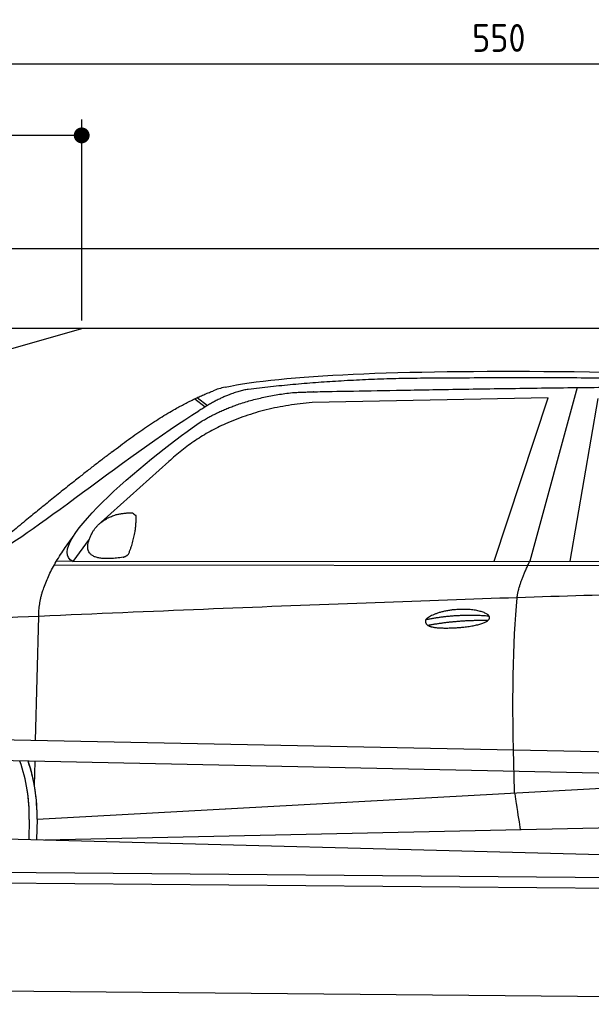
# Model space of a CAD drawing. Header units: millimetres. Extents: x -411 to 6777, y 0 to 6077.
# Tile 4 of 6: x 1744 to 3183, y 3600 to 6077. Entities that reach past the tile are written whole.
import ezdxf

# ---------------------------------------------------------------- set-up
doc = ezdxf.new("R2010")
doc.units = ezdxf.units.MM
doc.layers.add('4', color=3, linetype='Continuous')
for name, color, linetype, lineweight in [('car', 10, 'Continuous', 25), ('Freiraum', 7, 'Continuous', 25), ('Plattform', 7, 'Continuous', 25)]:
    doc.layers.add(name, color=color, linetype=linetype, lineweight=lineweight)
doc.styles.get("Standard").update_dxf_attribs({"font": 'ISOCP.SHX'})
doc.dimstyles.new('GEN-ISO', dxfattribs={"dimscale": 20, "dimtxt": 3.5, "dimasz": 2, "dimexe": 2, "dimexo": 1, "dimgap": 1.5, "dimtad": 1, "dimdec": 1, "dimlfac": 0.1, "dimdsep": 46, "dimtxsty": 'STANDARD', "dimblk": 'PUNKT', "dimcen": 2, "dimclrd": 256, "dimclre": 256, "dimclrt": 2, "dimadec": 0, "dimazin": 0, "dimtp": 0.1, "dimtm": 0.1, "dimtfac": 0.71, "dimtdec": 1, "dimtmove": 2, "dimatfit": 3, "dimldrblk": 'PUNKT', "dimfxl": 2, "dimtolj": 1, "dimarcsym": 0})

# ---------------------------------------------------------------- blocks, each defined once
blk = doc.blocks.new('PUNKT')
at = {"layer": '4', "color": 0, "linetype": 'ByBlock'}
blk.add_line((-0.5, 0), (-1, 0), dxfattribs=at)
at = {"layer": '4', "color": 0, "linetype": 'ByBlock', "const_width": 0.5}
blk.add_lwpolyline([(-0.25, 0, 1), (0.25, 0, 1)], format="xyb", close=True, dxfattribs=at)
blk = doc.blocks.new('*D117')
at = {"layer": '4', "lineweight": -2, "transparency": 16777216}
for p, q in [((200, 5270.9), (200, 6005.8)), ((5700, 5470.9), (5700, 6005.8)), ((240, 5965.8), (5660, 5965.8))]:
    blk.add_line(p, q, dxfattribs=at)
at = {"layer": 'Defpoints', "color": 0, "transparency": 16777216}
for p in [(5700, 5965.8), (5700, 5450.9), (200, 5250.9)]:
    blk.add_point(p, dxfattribs=at)
at = {"layer": '4', "lineweight": -2, "transparency": 16777216, "xscale": 40, "yscale": 40, "zscale": 40, "rotation": 180}
blk.add_blockref('PUNKT', (200, 5965.8), dxfattribs=at)
at = {"layer": '4', "lineweight": -2, "transparency": 16777216, "xscale": 40, "yscale": 40, "zscale": 40}
blk.add_blockref('PUNKT', (5700, 5965.8), dxfattribs=at)
at = {"layer": '4', "color": 2, "transparency": 16777216, "insert": (2950, 6030.8), "char_height": 70, "attachment_point": 5}
blk.add_mtext('550', dxfattribs=at)
blk = doc.blocks.new('Car')
at = {"layer": 'car'}
for p, q in [((3100, 5180.1), (2984.7, 4742.2)), ((3026.9, 5153.7), (2433.2, 5136.4)), ((2894.7, 4741.3), (3026.9, 5153.7)), ((3086.4, 4743.1), (3153.4, 5153)), ((2137.9, 5143.1), (2164, 5122.8)), ((2143.7, 5145.9), (2169.3, 5126)), ((2073.7, 4984.5), (1904.4, 4830.5)), ((1875.1, 4787.1), (1834.5, 4731)), ((1834.5, 4731), (4486.3, 4756.7)), ((1787.6, 4721.7), (4430.8, 4742.7)), ((1834.5, 4731), (1793.3, 4731.7)), ((1744.5, 4279.5), (1749.8, 4592)), ((1742.6, 4166.5), (1743.6, 4227.1)), ((1742.6, 4166.5), (1743.6, 4227.1)), ((1749.9, 4081.9), (3618.8, 4201.2)), ((1749.9, 4081.9), (2773.4, 4147.2)), ((1769.7, 4030), (3655.1, 4088.6)), ((1730.2, 4081.1), (1729.4, 4030.7)), ((1749.9, 4081.9), (1749.1, 4030.4)), ((1671.2, 4031.7), (3720.2, 3997))]:
    blk.add_line(p, q, dxfattribs=at)
for centre, radius, start, end in [((2252.2, 5002.8), 174.5, 102.8736, 113.54), ((1325.5, 4087.7), 404.8, 359.0666, 20.2174), ((1325.7, 4087.9), 424.2, 359.1908, 19.1882), ((1325.7, 4087.9), 424.2, 10.6728, 19.1882), ((1325.7, 4087.9), 404.6, 359.0315, 10.2025), ((1325.7, 4087.9), 424.2, 359.1908, 9.6942)]:
    blk.add_arc(centre, radius, start, end, dxfattribs=at)
for points, degree in [([(2213.3, 5172.9), (2500.4, 5237.1), (3385.5, 5232), (4558, 5179.4)], 3), ([(3708.1, 5194.3), (3359.7, 5210.5), (2743.8, 5200.2)], 2), ([(2743.8, 5200.2), (2501, 5197.8), (2271.9, 5167.9)], 2), ([(1930.6, 5007.4), (2070.7, 5119), (2182.5, 5162.8)], 2), ([(2271.9, 5167.9), (2215.7, 5158.4), (2147.7, 5112.4)], 2), ([(2154.3, 5085.8), (2247.6, 5144.3), (2383, 5160.7)], 2), ([(2433.2, 5136.4), (2209.3, 5115), (2073.7, 4984.5)], 2), ([(1634.6, 4753.7), (1670.3, 4750.2), (1970.3, 5001.8), (2147.7, 5112.4)], 3), ([(1834.5, 4731), (1751.1, 4770.3), (2042.9, 5009.3), (2154.3, 5085.8)], 3), ([(1930.6, 5007.4), (1850, 4946.2), (1748.4, 4861.8), (1620.1, 4755.4), (1626, 4753.6)], 4), ([(1942, 4849.7), (1970.7, 4855.7), (1983.6, 4854.6)], 2), ([(1983.6, 4854.6), (1989.7, 4848.6), (1992.1, 4848.5)], 2), ([(1883.2, 4804.8), (1899.4, 4835.2), (1942, 4849.7)], 2), ([(1974.2, 4750.4), (1995.1, 4803.6), (1992.1, 4848.5)], 2), ([(1749.8, 4592), (1746.6, 4675.6), (1834.5, 4793.7)], 2), ([(1960.8, 4742.6), (1838.7, 4722.8), (1883.2, 4804.8)], 2), ([(1960.8, 4742.6), (1966.8, 4744.4), (1974.2, 4750.4)], 2), ([(2953.6, 4650), (2956.4, 4681), (2984.7, 4742.2)], 2), ([(4705.6, 4687), (3828.9, 4707.4), (1396.9, 4572.9)], 2), ([(2724, 4592.6), (2799.4, 4609.5), (2882.9, 4603.7)], 2), ([(2729.1, 4578.7), (2803.1, 4593.3), (2881, 4592.6)], 2)]:
    blk.add_open_spline(points, degree=degree, dxfattribs=at)
for points, degree, knots in [([(2383, 5160.7), (2409.6, 5163), (2549, 5166.1), (3570.2, 5195.6), (4190.5, 5194.9), (4647.5, 5026.4), (4625.3, 4852.6)], 4, [0.0821318, 0.0821318, 0.0821318, 0.0821318, 0.0821318, 0.258851, 0.508851, 1, 1, 1, 1, 1]), ([(2951.9, 4158.6), (2951.3, 4172.2), (2950.7, 4185.6), (2950.2, 4198.7), (2942.9, 4388.5), (2944, 4539), (2953.6, 4650)], 3, [0, 0, 0, 0, 0.064923, 0.064923, 0.064923, 1, 1, 1, 1]), ([(2724, 4592.6), (2728.2, 4597.7), (2749.2, 4614), (2831.9, 4634.1), (2947.2, 4598), (2838.6, 4569.4), (2753.8, 4570.1), (2719.4, 4573.6), (2724, 4592.6)], 5, [0, 0, 0, 0, 0, 0, 0.300106, 0.500106, 0.700106, 1, 1, 1, 1, 1, 1]), ([(2951.9, 4158.6), (2952.6, 4154), (2953.3, 4149.5), (2954, 4145.1), (2954.6, 4141.1), (2955.2, 4137.2), (2955.8, 4133.5), (2960.6, 4103.4), (2964.4, 4081.3), (2967, 4067.3)], 3, [-0.000011, -0.000011, -0.000011, -0.000011, 0.107576, 0.107576, 0.107576, 0.206414, 0.206414, 0.206414, 1, 1, 1, 1])]:
    blk.add_open_spline(points, degree=degree, knots=knots, dxfattribs=at)
blk = doc.blocks.new('_Dot')
at = {"color": 0, "linetype": 'ByBlock', "lineweight": -2}
blk.add_line((-0.5, 0), (-1, 0), dxfattribs=at)
at = {"color": 0, "linetype": 'ByBlock', "const_width": 0.5}
blk.add_lwpolyline([(-0.25, 0, 1), (0.25, 0, 1)], format="xyb", close=True, dxfattribs=at)
blk = doc.blocks.new('*D123')
at = {"layer": '4', "lineweight": -2, "transparency": 16777216}
for p, q in [((200, 5270.9), (200, 5825.7)), ((1899.7, 5320), (1899.7, 5825.7)), ((1859.7, 5785.7), (240, 5785.7))]:
    blk.add_line(p, q, dxfattribs=at)
at = {"layer": 'Defpoints', "color": 0, "transparency": 16777216}
for p in [(200, 5785.7), (1899.7, 5300), (200, 5250.9)]:
    blk.add_point(p, dxfattribs=at)
at = {"layer": '4', "lineweight": -2, "transparency": 16777216, "xscale": 40, "yscale": 40, "zscale": 40, "rotation": 180}
blk.add_blockref('_Dot', (200, 5785.7), dxfattribs=at)
at = {"layer": '4', "lineweight": -2, "transparency": 16777216, "xscale": 40, "yscale": 40, "zscale": 40}
blk.add_blockref('_Dot', (1899.7, 5785.7), dxfattribs=at)
at = {"layer": '4', "color": 2, "transparency": 16777216, "insert": (1049.8, 5850.7), "char_height": 70, "attachment_point": 5}
blk.add_mtext('170', dxfattribs=at)
blk = doc.blocks.new('Plattform OG 6200 550')
at = {"layer": 'Plattform'}
for p, q in [((5482.3, 4189.6), (348.5, 4292)), ((5481.2, 4133.6), (347.5, 4241)), ((440.2, 3943.6), (5395, 3900.4)), ((446, 3916.5), (5394.8, 3873.4)), ((5437.5, 3600), (372.6, 3644.2))]:
    blk.add_line(p, q, dxfattribs=at)
blk = doc.blocks.new('Gebäude_335_GT175')
for p, q in [((5900, 5500), (0, 5500)), ((5700, 5300), (200, 5300))]:
    blk.add_line(p, q)
at = {"layer": 'Freiraum'}
blk.add_lwpolyline([(200, 5050), (350, 5050), (350, 4900), (499.8, 4900), (1900, 5300)], dxfattribs=at)

msp = doc.modelspace()

# ---------------------------------------------------------------- block references
msp.add_blockref('Gebäude_335_GT175', (0, 0))
at = {"layer": 'car', "rotation": 359.4752422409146}
msp.add_blockref('Car', (0, 0), dxfattribs=at)
at = {"layer": 'Plattform'}
msp.add_blockref('Plattform OG 6200 550', (0, 0), dxfattribs=at)

# ---------------------------------------------------------------- dimensions: what is measured, and where the dimension line sits
at = {"layer": '4'}
for base, p1, p2, override, picture, middle in [((5700, 5965.8), (200, 5250.88), (5700, 5450.88), {"dimtdec": 3, "dimtolj": 0}, '*D117', (2950, 6030.8)), ((200, 5785.7), (1899.68, 5300), (200, 5250.88), {"dimblk1": 'Dot', "dimblk2": 'Dot', "dimsah": 1, "dimtdec": 3, "dimtolj": 0}, '*D123', (1049.84, 5850.7))]:
    dim = msp.add_linear_dim(base=base, p1=p1, p2=p2, dimstyle='GEN-ISO', override=override, dxfattribs=at)
    dim.commit()
    dim.dimension.update_dxf_attribs({"geometry": picture, "text_midpoint": middle})

doc.saveas('drawing.dxf')
